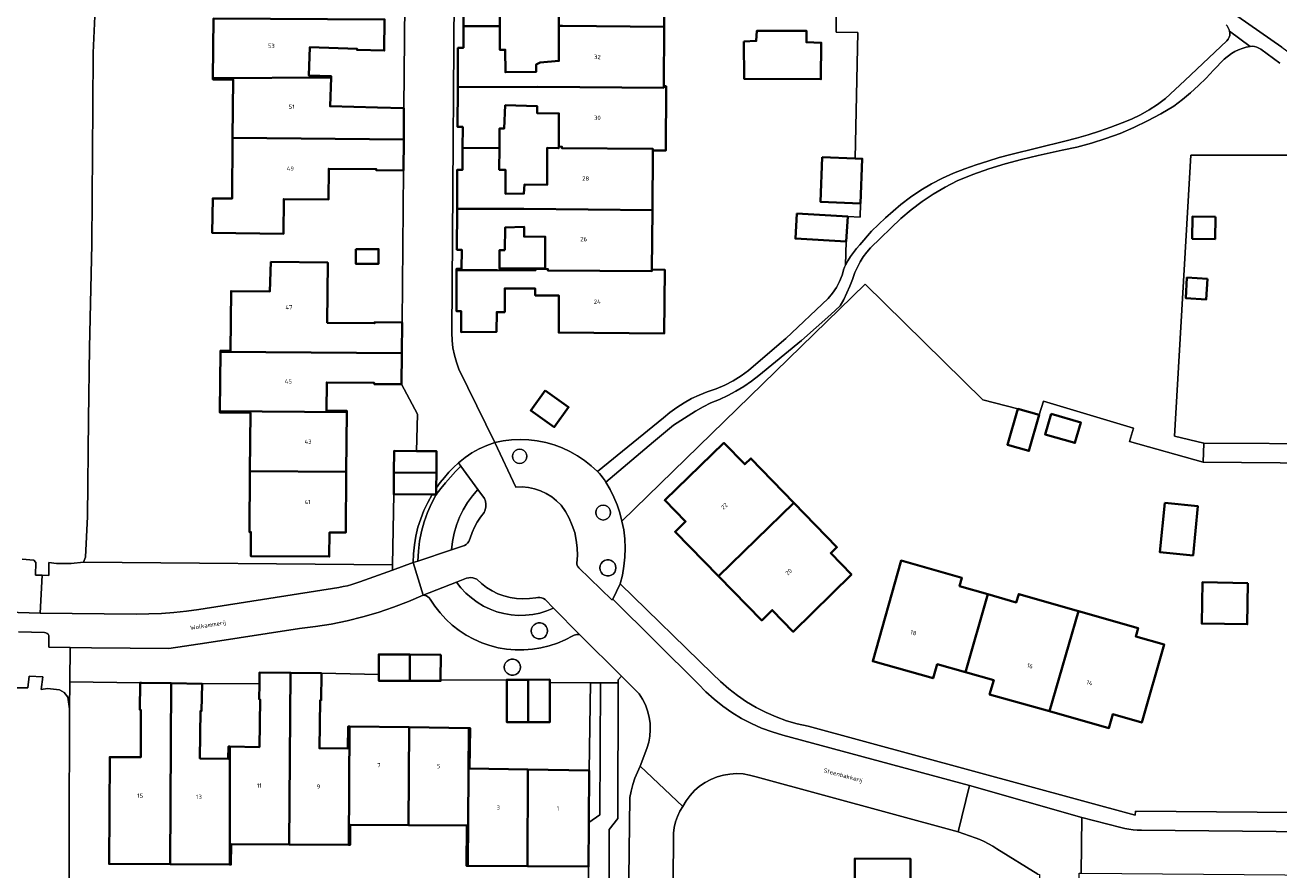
# Model space of a CAD drawing. Header units: metres. Extents: x 229229 to 231729, y 593167 to 595667.
# Tile 179 of 256: x 230661 to 230792, y 594032 to 594120. Entities that reach past the tile are written whole.
import ezdxf
from ezdxf.enums import TextEntityAlignment as Align

# ---------------------------------------------------------------- set-up
doc = ezdxf.new("R2010")
doc.units = ezdxf.units.M
for name, color, linetype, lineweight in [('B-WE-GR-GROENVOORZIENING-GV', 80, 'Continuous', 18), ('B-WE-OG-BEBOUWING-GV', 7, 'Continuous', 35), ('B-WE-OG-BEBOUWING-T18', 10, 'Continuous', 18), ('B-WE-OG-BEBOUWING_SCHUUR-GV', 7, 'Continuous', 35), ('B-WE-OG-TERREIN_ERF-GV', 7, 'Continuous', 18), ('B-WE-OG-TOPOGRAFIE-T18', 10, 'Continuous', 18), ('B-WE-OG-WATER-GV', 130, 'Continuous', 18), ('B-WE-OG-WATER_SLOOT-GV', 120, 'Continuous', 18), ('B-WE-VH-VERHARDING_GESLOTEN-GV', 252, 'Continuous', 18), ('B-WE-VH-VERHARDING_HALFVERHARDING-GV', 252, 'Continuous', 18), ('B-WE-VH-VERHARDING_OPEN-GV', 252, 'Continuous', 18)]:
    doc.layers.add(name, color=color, linetype=linetype, lineweight=lineweight)
doc.styles.add('NLCS-ISO-M250-T18', font='NLCS-ISO.ttf', dxfattribs={"height": 0.45})

msp = doc.modelspace()

# ---------------------------------------------------------------- linework, layer by layer
at = {"layer": 'B-WE-GR-GROENVOORZIENING-GV'}
for points in [[(230745.58, 594126.042), (230745.54, 594119.583), (230747.798, 594119.562), (230747.502, 594106.443), (230748.259, 594106.414), (230748.082, 594101.767), (230748.045, 594100.346), (230746.745, 594100.414), (230746.583, 594097.817), (230746.517, 594095.349), (230746.764, 594095.802), (230747.037, 594096.24), (230747.333, 594096.662), (230747.653, 594097.067), (230747.995, 594097.454), (230749.224, 594098.864), (230750.685, 594100.258), (230752.259, 594101.651), (230753.278, 594102.431), (230754.342, 594103.148), (230755.447, 594103.8), (230756.589, 594104.385), (230757.764, 594104.9), (230758.936, 594105.354), (230760.119, 594105.779), (230761.312, 594106.173), (230762.515, 594106.538), (230763.727, 594106.872), (230769.339, 594108.246), (230770.549, 594108.554), (230771.75, 594108.898), (230772.94, 594109.277), (230774.118, 594109.691), (230775.284, 594110.139), (230776.249, 594110.532), (230777.187, 594110.983), (230778.096, 594111.492), (230778.972, 594112.055), (230779.812, 594112.672), (230781.827, 594114.537), (230786.196, 594118.688), (230786.329, 594118.853), (230786.425, 594119.043), (230786.478, 594119.248), (230786.486, 594119.46), (230786.45, 594119.669), (230786.413, 594119.817), (230786.361, 594119.96), (230786.294, 594120.097), (230786.215, 594120.227), (230786.122, 594120.348)], [(230791.702, 594116.339), (230789.728, 594117.803), (230789.527, 594117.932), (230789.308, 594118.029), (230789.077, 594118.091), (230788.84, 594118.117), (230788.601, 594118.106), (230788.194, 594118.011), (230787.794, 594117.89), (230787.402, 594117.742), (230787.022, 594117.57), (230786.653, 594117.372), (230785.897, 594116.772), (230784.808, 594115.624), (230784.042, 594114.812), (230783.244, 594114.032), (230782.416, 594113.285), (230781.557, 594112.572), (230780.671, 594111.894), (230779.323, 594111.087), (230777.938, 594110.343), (230776.52, 594109.664), (230775.073, 594109.053), (230773.598, 594108.509), (230772.1, 594108.035), (230770.581, 594107.631), (230769.045, 594107.298), (230766.564, 594106.744), (230764.837, 594106.348), (230763.127, 594105.886), (230761.435, 594105.358), (230759.766, 594104.765), (230758.12, 594104.109), (230756.866, 594103.457), (230755.649, 594102.736), (230754.474, 594101.951), (230753.343, 594101.102), (230752.261, 594100.192), (230749.114, 594097.155), (230748.72, 594096.688), (230748.36, 594096.194), (230748.035, 594095.675), (230747.748, 594095.136), (230747.5, 594094.577), (230747.25, 594093.861), (230746.97, 594093.156), (230746.661, 594092.463), (230746.324, 594091.784), (230745.958, 594091.119), (230744.999, 594090.196), (230741.947, 594087.521), (230737.498, 594083.884), (230736.737, 594083.29), (230735.943, 594082.74), (230735.118, 594082.238), (230734.266, 594081.784), (230733.388, 594081.381), (230732.489, 594081.029), (230731.697, 594080.595), (230730.913, 594080.146), (230730.138, 594079.681), (230729.373, 594079.201), (230728.618, 594078.706), (230726.547, 594076.968), (230721.587, 594072.763), (230722.029, 594072.004), (230722.418, 594071.217), (230722.755, 594070.406), (230723.036, 594069.575), (230723.261, 594068.726), (230748.56, 594093.36), (230760.81, 594081.35), (230764.427, 594080.414), (230766.671, 594079.769), (230767.101, 594081.184), (230776.477, 594078.375), (230776.054, 594077.019), (230783.735, 594074.837), (230783.781, 594076.835), (230780.738, 594077.544), (230782.425, 594106.784), (230791.482, 594106.784), (230797.752, 594106.784)], [(230660.096, 594051.374), (230661.446, 594051.364), (230661.595, 594052.609), (230662.998, 594052.51), (230662.843, 594051.219), (230663.507, 594051.314), (230664.74, 594051.178), (230665.22, 594050.898), (230665.597, 594050.406), (230665.786, 594049.202), (230665.823, 594052.006), (230665.869, 594055.557), (230663.634, 594055.601), (230663.65, 594056.682), (230663.622, 594056.823), (230663.551, 594056.948), (230663.446, 594057.045), (230663.315, 594057.106), (230663.173, 594057.123), (230660.472, 594057.215)], [(230723.84, 594020.42), (230724.065, 594039.96), (230724.199, 594040.643), (230724.377, 594041.315), (230724.598, 594041.974), (230724.862, 594042.618), (230725.167, 594043.243), (230725.854, 594045.077), (230726.039, 594045.712), (230726.157, 594046.363), (230726.204, 594047.022), (230726.181, 594047.683), (230726.088, 594048.338), (230725.926, 594048.979), (230725.697, 594049.599), (230725.403, 594050.192), (230725.048, 594050.75), (230723.221, 594052.588), (230722.857, 594052.202), (230722.856, 594051.882), (230722.833, 594037.799), (230721.914, 594036.653), (230721.959, 594019.664)]]:
    msp.add_lwpolyline(points, dxfattribs=at)
for points in [[(230711.867, 594075.461), (230711.903, 594075.231), (230712.009, 594075.023), (230712.174, 594074.858), (230712.382, 594074.752), (230712.612, 594074.716), (230712.842, 594074.752), (230713.05, 594074.858), (230713.215, 594075.023), (230713.321, 594075.231), (230713.357, 594075.461), (230713.321, 594075.691), (230713.215, 594075.899), (230713.05, 594076.064), (230712.842, 594076.17), (230712.612, 594076.206), (230712.382, 594076.17), (230712.174, 594076.064), (230712.009, 594075.899), (230711.903, 594075.691)], [(230720.531, 594069.608), (230720.569, 594069.369), (230720.678, 594069.154), (230720.849, 594068.983), (230721.064, 594068.874), (230721.303, 594068.836), (230721.541, 594068.874), (230721.756, 594068.983), (230721.927, 594069.154), (230722.036, 594069.369), (230722.074, 594069.608), (230722.036, 594069.847), (230721.927, 594070.062), (230721.756, 594070.233), (230721.541, 594070.342), (230721.303, 594070.38), (230721.064, 594070.342), (230720.849, 594070.233), (230720.678, 594070.062), (230720.569, 594069.847)], [(230699.376, 594063.618), (230699.385, 594064.172), (230667.25, 594064.448), (230665.962, 594064.301), (230664.427, 594064.314), (230663.626, 594064.399), (230663.638, 594063.065), (230662.951, 594063.09), (230662.746, 594059.153), (230672.725, 594059.042), (230674.032, 594059.063), (230675.339, 594059.121), (230676.643, 594059.214), (230677.944, 594059.345), (230679.241, 594059.511), (230693.815, 594061.823), (230694.261, 594061.905), (230694.703, 594062.004), (230695.141, 594062.119), (230695.575, 594062.249), (230696.004, 594062.396)], [(230720.948, 594063.856), (230720.982, 594063.618), (230721.082, 594063.4), (230721.239, 594063.218), (230721.441, 594063.088), (230721.672, 594063.021), (230721.912, 594063.021), (230722.143, 594063.088), (230722.345, 594063.218), (230722.502, 594063.4), (230722.602, 594063.618), (230722.636, 594063.856), (230722.602, 594064.094), (230722.502, 594064.312), (230722.345, 594064.494), (230722.143, 594064.624), (230721.912, 594064.691), (230721.672, 594064.691), (230721.441, 594064.624), (230721.239, 594064.494), (230721.082, 594064.312), (230720.982, 594064.094)], [(230713.828, 594057.298), (230713.862, 594057.06), (230713.962, 594056.842), (230714.119, 594056.66), (230714.321, 594056.53), (230714.552, 594056.463), (230714.792, 594056.463), (230715.023, 594056.53), (230715.225, 594056.66), (230715.382, 594056.842), (230715.482, 594057.06), (230715.516, 594057.298), (230715.482, 594057.536), (230715.382, 594057.754), (230715.225, 594057.936), (230715.023, 594058.066), (230714.792, 594058.133), (230714.552, 594058.133), (230714.321, 594058.066), (230714.119, 594057.936), (230713.962, 594057.754), (230713.862, 594057.536)], [(230711.015, 594053.527), (230711.049, 594053.289), (230711.149, 594053.071), (230711.306, 594052.889), (230711.508, 594052.759), (230711.739, 594052.692), (230711.979, 594052.692), (230712.21, 594052.759), (230712.412, 594052.889), (230712.569, 594053.071), (230712.669, 594053.289), (230712.703, 594053.527), (230712.669, 594053.765), (230712.569, 594053.983), (230712.412, 594054.165), (230712.21, 594054.295), (230711.979, 594054.362), (230711.739, 594054.362), (230711.508, 594054.295), (230711.306, 594054.165), (230711.149, 594053.983), (230711.049, 594053.765)], [(230721.028, 594051.885), (230719.973, 594051.893), (230719.83, 594042.79), (230719.803, 594037.357), (230720.97, 594038.176)]]:
    msp.add_lwpolyline(points, close=True, dxfattribs=at)
at = {"layer": 'B-WE-OG-BEBOUWING-GV'}
for points in [[(230706.78, 594120.217), (230710.569, 594120.201), (230710.588, 594122.201), (230711.099, 594122.196), (230711.136, 594124.731), (230714.402, 594124.774), (230714.393, 594123.804), (230716.687, 594123.783), (230716.694, 594120.247), (230717.08, 594120.25), (230727.64, 594120.14), (230727.67, 594126.33), (230727.67, 594126.49), (230715.7, 594126.59), (230715.7, 594126.75), (230714.52, 594126.75), (230714.52, 594126.59), (230706.272, 594126.571), (230706.288, 594122.35), (230706.797, 594122.351)], [(230692.99, 594114.88), (230692.99, 594115.02), (230690.67, 594115.09), (230690.77, 594118.01), (230695.71, 594117.85), (230695.7, 594117.74), (230698.53, 594117.66), (230698.56, 594120.9), (230680.76, 594121), (230680.71, 594114.8)], [(230727.6, 594113.95), (230727.64, 594120.14), (230717.08, 594120.25), (230716.694, 594120.247), (230716.702, 594116.596), (230714.747, 594116.412), (230714.326, 594116.207), (230714.319, 594115.453), (230711.133, 594115.41), (230711.121, 594117.747), (230710.547, 594117.753), (230710.569, 594120.201), (230706.78, 594120.217), (230706.761, 594117.954), (230706.2, 594117.945), (230706.182, 594113.87), (230714.49, 594113.88), (230727.6, 594113.79)], [(230735.923, 594118.622), (230735.978, 594114.721), (230743.961, 594114.679), (230743.995, 594118.487), (230742.442, 594118.531), (230742.453, 594119.72), (230737.273, 594119.706), (230737.233, 594118.671)], [(230682.75, 594108.6), (230700.56, 594108.43), (230700.55, 594111.66), (230697.83, 594111.74), (230692.894, 594111.881), (230692.99, 594114.88), (230680.71, 594114.8), (230680.71, 594114.67), (230682.8, 594114.66)], [(230727.6, 594113.95), (230727.6, 594113.79), (230714.49, 594113.88), (230706.182, 594113.87), (230706.164, 594109.719), (230706.698, 594109.716), (230706.68, 594107.53), (230710.517, 594107.549), (230710.534, 594109.565), (230711.019, 594109.561), (230711.108, 594111.98), (230714.428, 594111.889), (230714.421, 594111.157), (230716.706, 594111.137), (230716.674, 594107.673), (230717.02, 594107.67), (230717.02, 594107.51), (230726.47, 594107.43), (230726.46, 594107.27), (230727.81, 594107.26), (230727.84, 594113.95)], [(230700.56, 594108.43), (230682.75, 594108.6), (230682.7, 594102.27), (230680.688, 594102.288), (230680.636, 594098.696), (230688.046, 594098.588), (230688.082, 594102.221), (230692.73, 594102.18), (230692.76, 594105.38), (230697.69, 594105.33), (230697.69, 594105.22), (230700.53, 594105.2)], [(230706.68, 594107.53), (230706.661, 594105.259), (230706.126, 594105.262), (230706.108, 594101.209), (230713.06, 594101.19), (230726.42, 594101.07), (230726.46, 594107.27), (230726.47, 594107.43), (230717.02, 594107.51), (230717.02, 594107.67), (230716.674, 594107.673), (230716.673, 594107.511), (230715.485, 594107.552), (230715.48, 594103.714), (230713.135, 594103.735), (230713.065, 594102.791), (230711.139, 594102.766), (230711.132, 594105.272), (230710.497, 594105.277), (230710.517, 594107.549)], [(230744.101, 594106.572), (230743.924, 594101.925), (230748.082, 594101.767), (230748.259, 594106.414), (230747.502, 594106.443)], [(230706.06, 594094.83), (230710.27, 594094.83), (230714.26, 594094.79), (230714.27, 594094.95), (230715.56, 594094.94), (230715.56, 594094.78), (230726.37, 594094.72), (230726.37, 594094.88), (230726.42, 594101.07), (230713.06, 594101.19), (230706.108, 594101.209), (230706.09, 594096.954), (230706.597, 594096.952), (230706.581, 594094.965), (230706.061, 594094.968)], [(230741.452, 594100.703), (230741.31, 594098.106), (230746.583, 594097.817), (230746.745, 594100.414)], [(230711.085, 594096.888), (230711.107, 594099.252), (230713.09, 594099.317), (230713.081, 594098.32), (230715.278, 594098.3), (230715.278, 594094.989), (230710.518, 594095.002), (230710.507, 594096.893)], [(230695.584, 594097.019), (230695.578, 594095.478), (230697.93, 594095.469), (230697.936, 594097.011)], [(230700.35, 594086.18), (230700.38, 594089.39), (230697.54, 594089.41), (230697.53, 594089.3), (230692.6, 594089.35), (230692.658, 594095.621), (230686.743, 594095.681), (230686.643, 594092.607), (230682.6, 594092.64), (230682.54, 594086.45), (230681.5, 594086.46), (230681.49, 594086.33)], [(230726.37, 594094.88), (230726.37, 594094.72), (230715.56, 594094.78), (230715.56, 594094.94), (230714.27, 594094.95), (230714.26, 594094.79), (230710.27, 594094.83), (230706.06, 594094.83), (230706.041, 594090.561), (230706.537, 594090.558), (230706.521, 594088.39), (230710.21, 594088.42), (230710.226, 594090.462), (230711.06, 594090.459), (230711.071, 594092.924), (230714.24, 594092.91), (230714.23, 594092.2), (230716.69, 594092.19), (230716.68, 594088.33), (230727.66, 594088.25), (230727.71, 594094.87)], [(230681.49, 594086.33), (230681.44, 594080.15), (230694.63, 594080.05), (230694.64, 594080.18), (230692.53, 594080.2), (230692.55, 594083.15), (230697.48, 594083.09), (230697.48, 594082.98), (230700.32, 594082.95), (230700.35, 594086.18)], [(230715.252, 594082.317), (230713.768, 594080.242), (230716.214, 594078.493), (230717.698, 594080.568)], [(230694.58, 594073.85), (230694.63, 594080.05), (230681.44, 594080.15), (230681.44, 594080.01), (230684.61, 594079.99), (230684.56, 594073.92)], [(230764.427, 594080.414), (230763.348, 594076.662), (230765.592, 594076.017), (230766.671, 594079.769)], [(230767.895, 594079.874), (230767.278, 594077.746), (230770.379, 594076.847), (230770.996, 594078.975)], [(230699.53, 594073.77), (230703.95, 594073.73), (230703.97, 594075.98), (230701.871, 594075.999), (230699.55, 594076.02)], [(230741.15, 594070.63), (230736.67, 594075.25), (230736.03, 594074.63), (230733.86, 594076.86), (230727.71, 594070.89), (230729.87, 594068.68), (230728.78, 594067.61), (230733.29, 594062.99)], [(230684.56, 594073.92), (230684.51, 594067.58), (230684.65, 594067.579), (230684.635, 594065.079), (230692.815, 594065.03), (230692.83, 594067.53), (230694.53, 594067.52), (230694.58, 594073.85)], [(230703.95, 594073.73), (230699.53, 594073.77), (230699.51, 594071.52), (230703.506, 594071.484), (230703.93, 594071.48), (230703.936, 594072.156)], [(230733.29, 594062.99), (230737.8, 594058.39), (230738.89, 594059.46), (230741.07, 594057.22), (230747.13, 594063.17), (230744.98, 594065.39), (230745.62, 594066.01), (230741.15, 594070.63)], [(230779.722, 594070.616), (230779.212, 594065.493), (230782.671, 594065.149), (230783.181, 594070.272)], [(230761.32, 594061.11), (230758.38, 594061.94), (230758.62, 594062.81), (230752.29, 594064.61), (230749.34, 594054.15), (230755.63, 594052.37), (230756.05, 594053.84), (230759, 594053)], [(230788.378, 594062.281), (230783.636, 594062.355), (230783.569, 594058.07), (230788.312, 594057.996)], [(230767.72, 594048.94), (230770.74, 594059.36), (230764.53, 594061.13), (230764.28, 594060.26), (230761.32, 594061.11), (230759, 594053), (230761.93, 594052.17), (230761.51, 594050.7)], [(230770.74, 594059.36), (230767.72, 594048.94), (230773.92, 594047.19), (230774.34, 594048.64), (230777.33, 594047.77), (230779.67, 594055.88), (230776.71, 594056.73), (230776.95, 594057.59)], [(230701.18, 594052.11), (230701.19, 594054.83), (230697.958, 594054.85), (230697.96, 594052.768), (230697.96, 594052.12)], [(230701.19, 594054.83), (230701.18, 594052.11), (230704.39, 594052.09), (230704.39, 594052.205), (230704.398, 594054.81)], [(230682.45, 594045.26), (230682.45, 594033), (230682.58, 594033), (230682.59, 594035.11), (230688.65, 594035.08), (230688.78, 594052.94), (230685.557, 594052.99), (230685.542, 594051.836), (230685.52, 594050.17), (230685.62, 594050.17), (230685.55, 594045.21)], [(230688.65, 594035.08), (230694.84, 594035.04), (230694.92, 594047.37), (230694.78, 594047.37), (230694.74, 594045.06), (230691.78, 594045.1), (230691.85, 594050.07), (230691.96, 594050.07), (230692, 594052.887), (230688.78, 594052.94)], [(230673.262, 594051.908), (230673.13, 594051.91), (230673.11, 594049.09), (230673.22, 594049.09), (230673.2, 594044.16), (230669.97, 594044.17), (230669.91, 594033.07), (230676.26, 594033.03), (230676.35, 594051.86)], [(230676.26, 594033.03), (230682.45, 594033), (230682.45, 594045.26), (230682.32, 594045.26), (230682.3, 594044), (230679.35, 594044.04), (230679.42, 594048.99), (230679.53, 594048.98), (230679.58, 594051.81), (230676.35, 594051.86)], [(230713.495, 594047.8), (230713.515, 594052.22), (230711.27, 594052.22), (230711.27, 594052.184), (230711.28, 594047.81)], [(230713.515, 594052.22), (230713.495, 594047.8), (230715.75, 594047.79), (230715.75, 594051.927), (230715.75, 594052.23)], [(230701.05, 594037.1), (230701.13, 594047.28), (230694.92, 594047.37), (230694.84, 594035.04), (230694.97, 594035.04), (230694.98, 594037.13)], [(230701.13, 594047.28), (230701.05, 594037.1), (230707.11, 594037.07), (230707.09, 594032.86), (230707.23, 594032.86), (230707.34, 594047.19)], [(230713.48, 594042.89), (230707.41, 594042.98), (230707.47, 594047.18), (230707.34, 594047.19), (230707.23, 594032.86), (230713.44, 594032.82)], [(230713.48, 594042.89), (230713.44, 594032.82), (230719.78, 594032.79), (230719.803, 594037.357), (230719.83, 594042.79)], [(230758.55, 594024.22), (230758.59, 594030.55), (230753.27, 594030.59), (230753.29, 594033.59), (230747.49, 594033.63), (230747.43, 594024.27)]]:
    msp.add_lwpolyline(points, close=True, dxfattribs=at)
at = {"layer": 'B-WE-OG-BEBOUWING_SCHUUR-GV'}
for points in [[(230784.996, 594100.383), (230782.618, 594100.414), (230782.588, 594098.091), (230784.966, 594098.06)], [(230784.166, 594093.932), (230782.035, 594094.057), (230781.909, 594091.912), (230784.04, 594091.787)]]:
    msp.add_lwpolyline(points, close=True, dxfattribs=at)
at = {"layer": 'B-WE-OG-TERREIN_ERF-GV'}
for points in [[(230698.56, 594120.9), (230698.53, 594117.66), (230695.7, 594117.74), (230695.71, 594117.85), (230690.77, 594118.01), (230690.67, 594115.09), (230692.99, 594115.02), (230692.99, 594114.88), (230692.894, 594111.881), (230697.83, 594111.74), (230700.55, 594111.66), (230700.892, 594144.231)], [(230705.87, 594133.147), (230705.573, 594088.293), (230705.593, 594087.519), (230705.677, 594086.749), (230705.823, 594085.989), (230706.031, 594085.243), (230706.3, 594084.517), (230710.017, 594076.891), (230710.893, 594077.066), (230711.78, 594077.171), (230712.673, 594077.206), (230713.566, 594077.171), (230714.453, 594077.066), (230715.329, 594076.891), (230716.189, 594076.648), (230717.027, 594076.339), (230717.838, 594075.964), (230718.617, 594075.527), (230719.359, 594075.029), (230720.06, 594074.475), (230720.715, 594073.868), (230727.568, 594079.46), (230728.252, 594080.028), (230728.97, 594080.551), (230729.72, 594081.028), (230730.498, 594081.458), (230731.302, 594081.838), (230732.128, 594082.166), (230733.052, 594082.48), (230733.95, 594082.863), (230734.817, 594083.312), (230735.647, 594083.826), (230736.436, 594084.4), (230737.18, 594085.032), (230740.307, 594087.701), (230744.708, 594091.88), (230745.166, 594092.418), (230745.562, 594093.004), (230745.891, 594093.629), (230746.15, 594094.288), (230746.334, 594094.97), (230746.369, 594095.046), (230746.405, 594095.123), (230746.442, 594095.198), (230746.479, 594095.274), (230746.517, 594095.349), (230746.583, 594097.817), (230741.31, 594098.106), (230741.452, 594100.703), (230746.745, 594100.414), (230748.045, 594100.346), (230748.082, 594101.767), (230743.924, 594101.925), (230744.101, 594106.572), (230747.502, 594106.443), (230747.798, 594119.562), (230745.54, 594119.583), (230745.58, 594126.042)], [(230727.67, 594126.33), (230727.64, 594120.14), (230727.6, 594113.95), (230727.84, 594113.95), (230727.81, 594107.26), (230726.46, 594107.27), (230726.42, 594101.07), (230726.37, 594094.88), (230727.71, 594094.87), (230727.66, 594088.25), (230716.68, 594088.33), (230716.69, 594092.19), (230714.23, 594092.2), (230714.24, 594092.91), (230711.071, 594092.924), (230711.06, 594090.459), (230710.226, 594090.462), (230710.21, 594088.42), (230706.521, 594088.39), (230706.537, 594090.558), (230706.041, 594090.561), (230706.06, 594094.83), (230706.061, 594094.968), (230706.581, 594094.965), (230706.597, 594096.952), (230706.09, 594096.954), (230706.108, 594101.209), (230706.126, 594105.262), (230706.661, 594105.259), (230706.68, 594107.53), (230706.698, 594109.716), (230706.164, 594109.719), (230706.182, 594113.87), (230706.2, 594117.945), (230706.761, 594117.954), (230706.78, 594120.217), (230706.797, 594122.351)], [(230668.548, 594124.316), (230668.25, 594117.441), (230668.219, 594111.88), (230668.095, 594097.539), (230667.858, 594086.733), (230667.767, 594079.332), (230667.671, 594069.211), (230667.461, 594064.961), (230667.25, 594064.448), (230699.385, 594064.172), (230699.51, 594071.52), (230699.53, 594073.77), (230699.55, 594076.02), (230701.871, 594075.999), (230701.975, 594079.855), (230700.32, 594082.95), (230697.48, 594082.98), (230697.48, 594083.09), (230692.55, 594083.15), (230692.53, 594080.2), (230694.64, 594080.18), (230694.63, 594080.05), (230694.58, 594073.85), (230694.53, 594067.52), (230692.83, 594067.53), (230692.815, 594065.03), (230684.635, 594065.079), (230684.65, 594067.579), (230684.51, 594067.58), (230684.56, 594073.92), (230684.61, 594079.99), (230681.44, 594080.01), (230681.44, 594080.15), (230681.49, 594086.33), (230681.5, 594086.46), (230682.54, 594086.45), (230682.6, 594092.64), (230686.643, 594092.607), (230686.743, 594095.681), (230692.658, 594095.621), (230692.6, 594089.35), (230697.53, 594089.3), (230697.54, 594089.41), (230700.38, 594089.39), (230700.53, 594105.2), (230697.69, 594105.22), (230697.69, 594105.33), (230692.76, 594105.38), (230692.73, 594102.18), (230688.082, 594102.221), (230688.046, 594098.588), (230680.636, 594098.696), (230680.688, 594102.288), (230682.7, 594102.27), (230682.75, 594108.6), (230682.8, 594114.66), (230680.71, 594114.67), (230680.71, 594114.8), (230680.76, 594121)], [(230795.73, 594074.74), (230783.735, 594074.837), (230776.054, 594077.019), (230776.477, 594078.375), (230767.101, 594081.184), (230766.671, 594079.769), (230765.592, 594076.017), (230763.348, 594076.662), (230764.427, 594080.414), (230760.81, 594081.35), (230748.56, 594093.36), (230723.261, 594068.726), (230723.441, 594067.799), (230723.553, 594066.862), (230723.594, 594065.918), (230723.566, 594064.975), (230723.468, 594064.036), (230723.301, 594063.106), (230723.066, 594062.192), (230732.676, 594052.849), (230733.495, 594052.037), (230734.362, 594051.277), (230735.274, 594050.572), (230736.229, 594049.925), (230737.221, 594049.338), (230738.248, 594048.814), (230739.305, 594048.354), (230740.389, 594047.96), (230741.495, 594047.634), (230742.619, 594047.377), (230776.645, 594038.141), (230776.682, 594038.545), (230814.656, 594038.236)], [(230719.856, 594020.882), (230719.78, 594032.79), (230713.44, 594032.82), (230707.23, 594032.86), (230707.09, 594032.86), (230707.11, 594037.07), (230701.05, 594037.1), (230694.98, 594037.13), (230694.97, 594035.04), (230694.84, 594035.04), (230688.65, 594035.08), (230682.59, 594035.11), (230682.58, 594033), (230682.45, 594033), (230676.26, 594033.03), (230669.91, 594033.07), (230669.97, 594044.17), (230673.2, 594044.16), (230673.22, 594049.09), (230673.11, 594049.09), (230673.13, 594051.91), (230665.823, 594052.006), (230665.786, 594049.202), (230665.718, 594022.712)], [(230766.52, 594031.985), (230762.263, 594034.646), (230761.835, 594034.917), (230761.394, 594035.167), (230760.942, 594035.395), (230760.48, 594035.602), (230760.008, 594035.787), (230758.216, 594036.39), (230737.204, 594042.12), (230736.542, 594042.304), (230735.863, 594042.416), (230735.177, 594042.452), (230734.491, 594042.414), (230733.813, 594042.301), (230733.151, 594042.115), (230732.513, 594041.857), (230731.908, 594041.532), (230731.341, 594041.143), (230730.82, 594040.695), (230730.351, 594040.192), (230729.94, 594039.641), (230729.591, 594039.049), (230729.282, 594038.538), (230729.028, 594037.997), (230728.834, 594037.432), (230728.701, 594036.85), (230728.631, 594036.256), (230728.624, 594035.659), (230728.476, 594019.217)], [(230747.43, 594024.27), (230747.49, 594033.63), (230753.29, 594033.59), (230753.27, 594030.59)]]:
    msp.add_lwpolyline(points, dxfattribs=at)
for points in [[(230716.694, 594120.247), (230716.687, 594123.783), (230714.393, 594123.804), (230714.402, 594124.774), (230711.136, 594124.731), (230711.099, 594122.196), (230710.588, 594122.201), (230710.569, 594120.201), (230710.547, 594117.753), (230711.121, 594117.747), (230711.133, 594115.41), (230714.319, 594115.453), (230714.326, 594116.207), (230714.747, 594116.412), (230716.702, 594116.596)], [(230735.923, 594118.622), (230737.233, 594118.671), (230737.273, 594119.706), (230742.453, 594119.72), (230742.442, 594118.531), (230743.995, 594118.487), (230743.961, 594114.679), (230735.978, 594114.721)], [(230710.517, 594107.549), (230710.497, 594105.277), (230711.132, 594105.272), (230711.139, 594102.766), (230713.065, 594102.791), (230713.135, 594103.735), (230715.48, 594103.714), (230715.485, 594107.552), (230716.673, 594107.511), (230716.674, 594107.673), (230716.706, 594111.137), (230714.421, 594111.157), (230714.428, 594111.889), (230711.108, 594111.98), (230711.019, 594109.561), (230710.534, 594109.565)], [(230799.54, 594094.25), (230797.54, 594094.28), (230797.638, 594100.244), (230797.73, 594105.88), (230797.752, 594106.784), (230791.482, 594106.784), (230782.425, 594106.784), (230780.738, 594077.544), (230783.781, 594076.835), (230797.423, 594076.776), (230797.424, 594077.35), (230797.35, 594077.35), (230797.36, 594083.3), (230799.36, 594083.27), (230799.453, 594088.943)], [(230711.085, 594096.888), (230710.507, 594096.893), (230710.518, 594095.002), (230715.278, 594094.989), (230715.278, 594098.3), (230713.081, 594098.32), (230713.09, 594099.317), (230711.107, 594099.252)], [(230695.584, 594097.019), (230697.936, 594097.011), (230697.93, 594095.469), (230695.578, 594095.478)], [(230717.698, 594080.568), (230716.214, 594078.493), (230713.768, 594080.242), (230715.252, 594082.317)], [(230767.278, 594077.746), (230767.895, 594079.874), (230770.996, 594078.975), (230770.379, 594076.847)], [(230745.62, 594066.01), (230744.98, 594065.39), (230747.13, 594063.17), (230741.07, 594057.22), (230738.89, 594059.46), (230737.8, 594058.39), (230733.29, 594062.99), (230728.78, 594067.61), (230729.87, 594068.68), (230727.71, 594070.89), (230733.86, 594076.86), (230736.03, 594074.63), (230736.67, 594075.25), (230741.15, 594070.63)], [(230779.722, 594070.616), (230783.181, 594070.272), (230782.671, 594065.149), (230779.212, 594065.493)], [(230770.74, 594059.36), (230776.95, 594057.59), (230776.71, 594056.73), (230779.67, 594055.88), (230777.33, 594047.77), (230774.34, 594048.64), (230773.92, 594047.19), (230767.72, 594048.94), (230761.51, 594050.7), (230761.93, 594052.17), (230759, 594053), (230756.05, 594053.84), (230755.63, 594052.37), (230749.34, 594054.15), (230752.29, 594064.61), (230758.62, 594062.81), (230758.38, 594061.94), (230761.32, 594061.11), (230764.28, 594060.26), (230764.53, 594061.13)], [(230783.636, 594062.355), (230788.378, 594062.281), (230788.312, 594057.996), (230783.569, 594058.07)], [(230707.34, 594047.19), (230707.47, 594047.18), (230707.41, 594042.98), (230713.48, 594042.89), (230719.83, 594042.79), (230719.973, 594051.893), (230715.75, 594051.927), (230715.75, 594047.79), (230713.495, 594047.8), (230711.28, 594047.81), (230711.27, 594052.184), (230704.39, 594052.205), (230704.39, 594052.09), (230701.18, 594052.11), (230697.96, 594052.12), (230697.96, 594052.768), (230692, 594052.887), (230691.96, 594050.07), (230691.85, 594050.07), (230691.78, 594045.1), (230694.74, 594045.06), (230694.78, 594047.37), (230694.92, 594047.37), (230701.13, 594047.28)], [(230682.45, 594045.26), (230685.55, 594045.21), (230685.62, 594050.17), (230685.52, 594050.17), (230685.542, 594051.836), (230679.58, 594051.81), (230679.53, 594048.98), (230679.42, 594048.99), (230679.35, 594044.04), (230682.3, 594044), (230682.32, 594045.26)]]:
    msp.add_lwpolyline(points, close=True, dxfattribs=at)
at = {"layer": 'B-WE-OG-WATER-GV'}
for points in [[(230660.852, 594064.746), (230662.082, 594064.671), (230662.29, 594064.413), (230662.264, 594063.115), (230662.951, 594063.09), (230663.638, 594063.065), (230663.626, 594064.399), (230664.427, 594064.314), (230665.962, 594064.301), (230667.25, 594064.448), (230667.461, 594064.961), (230667.671, 594069.211), (230667.767, 594079.332), (230667.858, 594086.733), (230668.095, 594097.539), (230668.219, 594111.88), (230668.25, 594117.441), (230668.548, 594124.316)], [(230665.718, 594022.712), (230665.786, 594049.202), (230665.597, 594050.406), (230665.22, 594050.898), (230664.74, 594051.178), (230663.507, 594051.314), (230662.843, 594051.219), (230662.998, 594052.51), (230661.595, 594052.609), (230661.446, 594051.364), (230660.096, 594051.374)]]:
    msp.add_lwpolyline(points, dxfattribs=at)
at = {"layer": 'B-WE-OG-WATER_SLOOT-GV'}
for points in [[(230783.089, 594124.206), (230791.894, 594118.013), (230793.735, 594116.678), (230795.618, 594115.403), (230797.542, 594114.189), (230799.503, 594113.038), (230801.5, 594111.95), (230803.532, 594110.927), (230805.595, 594109.97), (230807.687, 594109.08), (230809.808, 594108.258), (230811.953, 594107.504), (230814.122, 594106.819), (230816.312, 594106.205), (230816.813, 594107.822), (230817.693, 594110.813), (230809.511, 594113.568), (230802.802, 594117.249), (230794.372, 594122.827)], [(230654.718, 594059.385), (230662.746, 594059.153), (230662.951, 594063.09), (230662.264, 594063.115), (230662.29, 594064.413), (230662.082, 594064.671), (230660.852, 594064.746)]]:
    msp.add_lwpolyline(points, dxfattribs=at)
at = {"layer": 'B-WE-VH-VERHARDING_GESLOTEN-GV'}
for points in [[(230791.894, 594118.013), (230783.089, 594124.206)], [(230786.122, 594120.348), (230786.215, 594120.227), (230786.294, 594120.097), (230786.361, 594119.96), (230786.413, 594119.817), (230786.45, 594119.669), (230788.601, 594118.106), (230788.84, 594118.117), (230789.077, 594118.091), (230789.308, 594118.029), (230789.527, 594117.932), (230789.728, 594117.803), (230791.702, 594116.339)], [(230660.472, 594057.215), (230663.173, 594057.123), (230663.315, 594057.106), (230663.446, 594057.045), (230663.551, 594056.948), (230663.622, 594056.823), (230663.65, 594056.682), (230663.634, 594055.601), (230665.869, 594055.557), (230668.063, 594055.525), (230676.115, 594055.457), (230680.061, 594056.052), (230689.697, 594057.548), (230691.361, 594057.747), (230693.016, 594058.015), (230694.659, 594058.35), (230696.286, 594058.753), (230697.896, 594059.222), (230699.484, 594059.757), (230701.05, 594060.357), (230702.589, 594061.021), (230701.53, 594064.399), (230699.376, 594063.618), (230696.004, 594062.396), (230695.575, 594062.249), (230695.141, 594062.119), (230694.703, 594062.004), (230694.261, 594061.905), (230693.815, 594061.823), (230679.241, 594059.511), (230677.944, 594059.345), (230676.643, 594059.214), (230675.339, 594059.121), (230674.032, 594059.063), (230672.725, 594059.042), (230662.746, 594059.153), (230654.718, 594059.385)], [(230808.866, 594036.273), (230777.308, 594036.569), (230776.871, 594036.582), (230776.436, 594036.616), (230776.003, 594036.673), (230775.573, 594036.752), (230775.148, 594036.853), (230771.097, 594037.887), (230771.042, 594032.084), (230809.17, 594031.794)]]:
    msp.add_lwpolyline(points, dxfattribs=at)
for points in [[(230731.171, 594051.798), (230722.298, 594060.599), (230722.218, 594060.54), (230718.76, 594063.876), (230718.686, 594063.951), (230718.627, 594064.038), (230718.586, 594064.136), (230718.564, 594064.239), (230718.562, 594064.344), (230718.622, 594065.142), (230718.605, 594065.943), (230718.51, 594066.738), (230718.338, 594067.52), (230718.091, 594068.281), (230717.772, 594069.016), (230717.383, 594069.715), (230716.928, 594070.374), (230716.462, 594070.838), (230715.946, 594071.245), (230715.387, 594071.59), (230714.792, 594071.868), (230714.168, 594072.077), (230713.525, 594072.212), (230712.871, 594072.272), (230712.214, 594072.257), (230710.017, 594076.891), (230709.198, 594076.599), (230708.406, 594076.238), (230707.648, 594075.811), (230706.93, 594075.321), (230706.256, 594074.771), (230706.5, 594074.437), (230708.269, 594072.015), (230708.946, 594071.088), (230709.052, 594070.8), (230709.104, 594070.498), (230709.1, 594070.191), (230709.042, 594069.89), (230708.93, 594069.604), (230708.542, 594069.131), (230708.2, 594068.625), (230707.904, 594068.09), (230707.659, 594067.531), (230707.465, 594066.951), (230707.409, 594066.761), (230707.319, 594066.583), (230707.199, 594066.425), (230707.052, 594066.292), (230706.883, 594066.187), (230705.526, 594065.734), (230702.019, 594064.562), (230701.53, 594064.399), (230702.589, 594061.021), (230706.051, 594062.381), (230707.098, 594062.793), (230707.312, 594062.837), (230707.529, 594062.847), (230707.746, 594062.822), (230707.956, 594062.763), (230708.154, 594062.671), (230708.646, 594062.216), (230709.179, 594061.812), (230709.75, 594061.463), (230710.353, 594061.171), (230710.981, 594060.939), (230711.629, 594060.771), (230712.29, 594060.666), (230712.959, 594060.628), (230713.628, 594060.655), (230714.291, 594060.747), (230714.495, 594060.778), (230714.702, 594060.775), (230714.904, 594060.736), (230715.098, 594060.663), (230715.276, 594060.559), (230716.149, 594059.666), (230718.858, 594056.896), (230723.221, 594052.588), (230725.048, 594050.75), (230725.403, 594050.192), (230725.697, 594049.599), (230725.926, 594048.979), (230726.088, 594048.338), (230726.181, 594047.683), (230726.204, 594047.022), (230726.157, 594046.363), (230726.039, 594045.712), (230725.854, 594045.077), (230725.167, 594043.243), (230729.591, 594039.049), (230729.94, 594039.641), (230730.351, 594040.192), (230730.82, 594040.695), (230731.341, 594041.143), (230731.908, 594041.532), (230732.513, 594041.857), (230733.151, 594042.115), (230733.813, 594042.301), (230734.491, 594042.414), (230735.177, 594042.452), (230735.863, 594042.416), (230736.542, 594042.304), (230737.204, 594042.12), (230758.216, 594036.39), (230759.424, 594041.215), (230739.986, 594046.458), (230738.873, 594046.789), (230737.784, 594047.191), (230736.723, 594047.661), (230735.694, 594048.198), (230734.701, 594048.8), (230733.748, 594049.463), (230732.84, 594050.186), (230731.98, 594050.965)], [(230708.269, 594072.015), (230706.5, 594074.437), (230705.948, 594073.88), (230705.414, 594073.305), (230704.9, 594072.713), (230704.405, 594072.104), (230703.93, 594071.48), (230703.448, 594070.563), (230703.032, 594069.614), (230702.685, 594068.638), (230702.409, 594067.64), (230702.206, 594066.624), (230702.075, 594065.596), (230702.019, 594064.562), (230705.526, 594065.734), (230705.619, 594066.603), (230705.787, 594067.461), (230706.029, 594068.301), (230706.343, 594069.117), (230706.728, 594069.902), (230707.179, 594070.65), (230707.694, 594071.356)], [(230703.506, 594071.484), (230699.51, 594071.52), (230699.385, 594064.172), (230699.376, 594063.618), (230701.53, 594064.399), (230701.564, 594065.329), (230701.66, 594066.254), (230701.818, 594067.171), (230702.038, 594068.075), (230702.318, 594068.963), (230702.657, 594069.829), (230703.054, 594070.671)], [(230706.051, 594062.381), (230702.589, 594061.021), (230702.756, 594060.994), (230702.916, 594060.938), (230703.063, 594060.855), (230703.194, 594060.747), (230703.303, 594060.618), (230703.793, 594059.869), (230704.343, 594059.163), (230704.949, 594058.504), (230705.607, 594057.897), (230706.312, 594057.347), (230707.061, 594056.856), (230707.847, 594056.428), (230708.666, 594056.066), (230709.511, 594055.773), (230710.378, 594055.55), (230711.26, 594055.399), (230712.152, 594055.321), (230713.047, 594055.317), (230713.939, 594055.386), (230714.823, 594055.528), (230715.692, 594055.743), (230716.54, 594056.027), (230717.363, 594056.381), (230718.153, 594056.801), (230718.286, 594056.859), (230718.426, 594056.899), (230718.569, 594056.918), (230718.714, 594056.917), (230718.858, 594056.896), (230716.149, 594059.666), (230715.449, 594059.379), (230714.725, 594059.159), (230713.983, 594059.006), (230713.231, 594058.923), (230712.474, 594058.911), (230711.72, 594058.969), (230710.974, 594059.097), (230710.243, 594059.293), (230709.533, 594059.557), (230708.852, 594059.885), (230708.203, 594060.275), (230707.594, 594060.724), (230707.029, 594061.228), (230706.513, 594061.782)], [(230713.828, 594057.298), (230713.862, 594057.536), (230713.962, 594057.754), (230714.119, 594057.936), (230714.321, 594058.066), (230714.552, 594058.133), (230714.792, 594058.133), (230715.023, 594058.066), (230715.225, 594057.936), (230715.382, 594057.754), (230715.482, 594057.536), (230715.516, 594057.298), (230715.482, 594057.06), (230715.382, 594056.842), (230715.225, 594056.66), (230715.023, 594056.53), (230714.792, 594056.463), (230714.552, 594056.463), (230714.321, 594056.53), (230714.119, 594056.66), (230713.962, 594056.842), (230713.862, 594057.06)]]:
    msp.add_lwpolyline(points, close=True, dxfattribs=at)
at = {"layer": 'B-WE-VH-VERHARDING_HALFVERHARDING-GV'}
msp.add_lwpolyline([(230747.5, 594094.577), (230747.748, 594095.136), (230748.035, 594095.675), (230748.36, 594096.194), (230748.72, 594096.688), (230749.114, 594097.155), (230752.261, 594100.192), (230753.343, 594101.102), (230754.474, 594101.951), (230755.649, 594102.736), (230756.866, 594103.457), (230758.12, 594104.109), (230759.766, 594104.765), (230761.435, 594105.358), (230763.127, 594105.886), (230764.837, 594106.348), (230766.564, 594106.744), (230769.045, 594107.298), (230770.581, 594107.631), (230772.1, 594108.035), (230773.598, 594108.509), (230775.073, 594109.053), (230776.52, 594109.664), (230777.938, 594110.343), (230779.323, 594111.087), (230780.671, 594111.894), (230781.557, 594112.572), (230782.416, 594113.285), (230783.244, 594114.032), (230784.042, 594114.812), (230784.808, 594115.624), (230785.897, 594116.772), (230786.653, 594117.372), (230787.022, 594117.57), (230787.402, 594117.742), (230787.794, 594117.89), (230788.194, 594118.011), (230788.601, 594118.106), (230786.45, 594119.669), (230786.486, 594119.46), (230786.478, 594119.248), (230786.425, 594119.043), (230786.329, 594118.853), (230786.196, 594118.688), (230781.827, 594114.537), (230779.812, 594112.672), (230778.972, 594112.055), (230778.096, 594111.492), (230777.187, 594110.983), (230776.249, 594110.532), (230775.284, 594110.139), (230774.118, 594109.691), (230772.94, 594109.277), (230771.75, 594108.898), (230770.549, 594108.554), (230769.339, 594108.246), (230763.727, 594106.872), (230762.515, 594106.538), (230761.312, 594106.173), (230760.119, 594105.779), (230758.936, 594105.354), (230757.764, 594104.9), (230756.589, 594104.385), (230755.447, 594103.8), (230754.342, 594103.148), (230753.278, 594102.431), (230752.259, 594101.651), (230750.685, 594100.258), (230749.224, 594098.864), (230747.995, 594097.454), (230747.653, 594097.067), (230747.333, 594096.662), (230747.037, 594096.24), (230746.764, 594095.802), (230746.517, 594095.349), (230746.479, 594095.274), (230746.442, 594095.198), (230746.405, 594095.123), (230746.369, 594095.046), (230746.334, 594094.97), (230746.15, 594094.288), (230745.891, 594093.629), (230745.562, 594093.004), (230745.166, 594092.418), (230744.708, 594091.88), (230740.307, 594087.701), (230737.18, 594085.032), (230736.436, 594084.4), (230735.647, 594083.826), (230734.817, 594083.312), (230733.95, 594082.863), (230733.052, 594082.48), (230732.128, 594082.166), (230731.302, 594081.838), (230730.498, 594081.458), (230729.72, 594081.028), (230728.97, 594080.551), (230728.252, 594080.028), (230727.568, 594079.46), (230720.715, 594073.868), (230720.918, 594073.671), (230721.107, 594073.461), (230721.282, 594073.239), (230721.442, 594073.006), (230721.587, 594072.763), (230726.547, 594076.968), (230728.618, 594078.706), (230729.373, 594079.201), (230730.138, 594079.681), (230730.913, 594080.146), (230731.697, 594080.595), (230732.489, 594081.029), (230733.388, 594081.381), (230734.266, 594081.784), (230735.118, 594082.238), (230735.943, 594082.74), (230736.737, 594083.29), (230737.498, 594083.884), (230741.947, 594087.521), (230744.999, 594090.196), (230745.958, 594091.119), (230746.324, 594091.784), (230746.661, 594092.463), (230746.97, 594093.156), (230747.25, 594093.861)], close=True, dxfattribs=at)
at = {"layer": 'B-WE-VH-VERHARDING_OPEN-GV'}
for points in [[(230700.892, 594144.231), (230700.55, 594111.66), (230700.56, 594108.43), (230700.53, 594105.2), (230700.38, 594089.39), (230700.35, 594086.18), (230700.32, 594082.95), (230701.975, 594079.855), (230701.871, 594075.999), (230703.97, 594075.98), (230703.95, 594073.73), (230703.936, 594072.156), (230704.346, 594072.725), (230704.784, 594073.272), (230705.249, 594073.796), (230705.74, 594074.296), (230706.256, 594074.771), (230706.93, 594075.321), (230707.648, 594075.811), (230708.406, 594076.238), (230709.198, 594076.599), (230710.017, 594076.891), (230706.3, 594084.517), (230706.031, 594085.243), (230705.823, 594085.989), (230705.677, 594086.749), (230705.593, 594087.519), (230705.573, 594088.293), (230705.87, 594133.147)], [(230814.656, 594038.236), (230776.682, 594038.545), (230776.645, 594038.141), (230742.619, 594047.377), (230741.495, 594047.634), (230740.389, 594047.96), (230739.305, 594048.354), (230738.248, 594048.814), (230737.221, 594049.338), (230736.229, 594049.925), (230735.274, 594050.572), (230734.362, 594051.277), (230733.495, 594052.037), (230732.676, 594052.849), (230723.066, 594062.192), (230722.298, 594060.599), (230731.171, 594051.798), (230731.98, 594050.965), (230732.84, 594050.186), (230733.748, 594049.463), (230734.701, 594048.8), (230735.694, 594048.198), (230736.723, 594047.661), (230737.784, 594047.191), (230738.873, 594046.789), (230739.986, 594046.458), (230759.424, 594041.215), (230771.097, 594037.887), (230775.148, 594036.853), (230775.573, 594036.752), (230776.003, 594036.673), (230776.436, 594036.616), (230776.871, 594036.582), (230777.308, 594036.569), (230808.866, 594036.273)], [(230728.476, 594019.217), (230728.624, 594035.659), (230728.631, 594036.256), (230728.701, 594036.85), (230728.834, 594037.432), (230729.028, 594037.997), (230729.282, 594038.538), (230729.591, 594039.049), (230725.167, 594043.243), (230724.862, 594042.618), (230724.598, 594041.974), (230724.377, 594041.315), (230724.199, 594040.643), (230724.065, 594039.96), (230723.84, 594020.42)]]:
    msp.add_lwpolyline(points, dxfattribs=at)
for points in [[(230809.18, 594074.56), (230809.202, 594075.153), (230816.745, 594075.065), (230816.782, 594077.257), (230813.81, 594077.33), (230797.424, 594077.35), (230797.423, 594076.776), (230783.781, 594076.835), (230783.735, 594074.837), (230795.73, 594074.74)], [(230721.587, 594072.763), (230721.442, 594073.006), (230721.282, 594073.239), (230721.107, 594073.461), (230720.918, 594073.671), (230720.715, 594073.868), (230720.06, 594074.475), (230719.359, 594075.029), (230718.617, 594075.527), (230717.838, 594075.964), (230717.027, 594076.339), (230716.189, 594076.648), (230715.329, 594076.891), (230714.453, 594077.066), (230713.566, 594077.171), (230712.673, 594077.206), (230711.78, 594077.171), (230710.893, 594077.066), (230710.017, 594076.891), (230712.214, 594072.257), (230712.871, 594072.272), (230713.525, 594072.212), (230714.168, 594072.077), (230714.792, 594071.868), (230715.387, 594071.59), (230715.946, 594071.245), (230716.462, 594070.838), (230716.928, 594070.374), (230717.383, 594069.715), (230717.772, 594069.016), (230718.091, 594068.281), (230718.338, 594067.52), (230718.51, 594066.738), (230718.605, 594065.943), (230718.622, 594065.142), (230718.562, 594064.344), (230718.564, 594064.239), (230718.586, 594064.136), (230718.627, 594064.038), (230718.686, 594063.951), (230718.76, 594063.876), (230722.218, 594060.54), (230722.298, 594060.599), (230723.066, 594062.192), (230723.301, 594063.106), (230723.468, 594064.036), (230723.566, 594064.975), (230723.594, 594065.918), (230723.553, 594066.862), (230723.441, 594067.799), (230723.261, 594068.726), (230723.036, 594069.575), (230722.755, 594070.406), (230722.418, 594071.217), (230722.029, 594072.004)], [(230711.867, 594075.461), (230711.903, 594075.691), (230712.009, 594075.899), (230712.174, 594076.064), (230712.382, 594076.17), (230712.612, 594076.206), (230712.842, 594076.17), (230713.05, 594076.064), (230713.215, 594075.899), (230713.321, 594075.691), (230713.357, 594075.461), (230713.321, 594075.231), (230713.215, 594075.023), (230713.05, 594074.858), (230712.842, 594074.752), (230712.612, 594074.716), (230712.382, 594074.752), (230712.174, 594074.858), (230712.009, 594075.023), (230711.903, 594075.231)], [(230706.5, 594074.437), (230706.256, 594074.771), (230705.74, 594074.296), (230705.249, 594073.796), (230704.784, 594073.272), (230704.346, 594072.725), (230703.936, 594072.156), (230703.93, 594071.48), (230704.405, 594072.104), (230704.9, 594072.713), (230705.414, 594073.305), (230705.948, 594073.88)], [(230708.93, 594069.604), (230709.042, 594069.89), (230709.1, 594070.191), (230709.104, 594070.498), (230709.052, 594070.8), (230708.946, 594071.088), (230708.269, 594072.015), (230707.694, 594071.356), (230707.179, 594070.65), (230706.728, 594069.902), (230706.343, 594069.117), (230706.029, 594068.301), (230705.787, 594067.461), (230705.619, 594066.603), (230705.526, 594065.734), (230706.883, 594066.187), (230707.052, 594066.292), (230707.199, 594066.425), (230707.319, 594066.583), (230707.409, 594066.761), (230707.465, 594066.951), (230707.659, 594067.531), (230707.904, 594068.09), (230708.2, 594068.625), (230708.542, 594069.131)], [(230703.93, 594071.48), (230703.506, 594071.484), (230703.054, 594070.671), (230702.657, 594069.829), (230702.318, 594068.963), (230702.038, 594068.075), (230701.818, 594067.171), (230701.66, 594066.254), (230701.564, 594065.329), (230701.53, 594064.399), (230702.019, 594064.562), (230702.075, 594065.596), (230702.206, 594066.624), (230702.409, 594067.64), (230702.685, 594068.638), (230703.032, 594069.614), (230703.448, 594070.563)], [(230720.531, 594069.608), (230720.569, 594069.847), (230720.678, 594070.062), (230720.849, 594070.233), (230721.064, 594070.342), (230721.303, 594070.38), (230721.541, 594070.342), (230721.756, 594070.233), (230721.927, 594070.062), (230722.036, 594069.847), (230722.074, 594069.608), (230722.036, 594069.369), (230721.927, 594069.154), (230721.756, 594068.983), (230721.541, 594068.874), (230721.303, 594068.836), (230721.064, 594068.874), (230720.849, 594068.983), (230720.678, 594069.154), (230720.569, 594069.369)], [(230722.636, 594063.856), (230722.602, 594063.618), (230722.502, 594063.4), (230722.345, 594063.218), (230722.143, 594063.088), (230721.912, 594063.021), (230721.672, 594063.021), (230721.441, 594063.088), (230721.239, 594063.218), (230721.082, 594063.4), (230720.982, 594063.618), (230720.948, 594063.856), (230720.982, 594064.094), (230721.082, 594064.312), (230721.239, 594064.494), (230721.441, 594064.624), (230721.672, 594064.691), (230721.912, 594064.691), (230722.143, 594064.624), (230722.345, 594064.494), (230722.502, 594064.312), (230722.602, 594064.094)], [(230715.276, 594060.559), (230715.098, 594060.663), (230714.904, 594060.736), (230714.702, 594060.775), (230714.495, 594060.778), (230714.291, 594060.747), (230713.628, 594060.655), (230712.959, 594060.628), (230712.29, 594060.666), (230711.629, 594060.771), (230710.981, 594060.939), (230710.353, 594061.171), (230709.75, 594061.463), (230709.179, 594061.812), (230708.646, 594062.216), (230708.154, 594062.671), (230707.956, 594062.763), (230707.746, 594062.822), (230707.529, 594062.847), (230707.312, 594062.837), (230707.098, 594062.793), (230706.051, 594062.381), (230706.513, 594061.782), (230707.029, 594061.228), (230707.594, 594060.724), (230708.203, 594060.275), (230708.852, 594059.885), (230709.533, 594059.557), (230710.243, 594059.293), (230710.974, 594059.097), (230711.72, 594058.969), (230712.474, 594058.911), (230713.231, 594058.923), (230713.983, 594059.006), (230714.725, 594059.159), (230715.449, 594059.379), (230716.149, 594059.666)], [(230697.958, 594054.85), (230701.19, 594054.83), (230704.398, 594054.81), (230704.39, 594052.205), (230711.27, 594052.184), (230711.27, 594052.22), (230713.515, 594052.22), (230715.75, 594052.23), (230715.75, 594051.927), (230719.973, 594051.893), (230721.028, 594051.885), (230722.856, 594051.882), (230722.857, 594052.202), (230723.221, 594052.588), (230718.858, 594056.896), (230718.714, 594056.917), (230718.569, 594056.918), (230718.426, 594056.899), (230718.286, 594056.859), (230718.153, 594056.801), (230717.363, 594056.381), (230716.54, 594056.027), (230715.692, 594055.743), (230714.823, 594055.528), (230713.939, 594055.386), (230713.047, 594055.317), (230712.152, 594055.321), (230711.26, 594055.399), (230710.378, 594055.55), (230709.511, 594055.773), (230708.666, 594056.066), (230707.847, 594056.428), (230707.061, 594056.856), (230706.312, 594057.347), (230705.607, 594057.897), (230704.949, 594058.504), (230704.343, 594059.163), (230703.793, 594059.869), (230703.303, 594060.618), (230703.194, 594060.747), (230703.063, 594060.855), (230702.916, 594060.938), (230702.756, 594060.994), (230702.589, 594061.021), (230701.05, 594060.357), (230699.484, 594059.757), (230697.896, 594059.222), (230696.286, 594058.753), (230694.659, 594058.35), (230693.016, 594058.015), (230691.361, 594057.747), (230689.697, 594057.548), (230680.061, 594056.052), (230676.115, 594055.457), (230668.063, 594055.525), (230665.869, 594055.557), (230665.823, 594052.006), (230673.13, 594051.91), (230673.262, 594051.908), (230676.35, 594051.86), (230679.58, 594051.81), (230685.542, 594051.836), (230685.557, 594052.99), (230688.78, 594052.94), (230692, 594052.887), (230697.96, 594052.768)], [(230712.703, 594053.527), (230712.669, 594053.289), (230712.569, 594053.071), (230712.412, 594052.889), (230712.21, 594052.759), (230711.979, 594052.692), (230711.739, 594052.692), (230711.508, 594052.759), (230711.306, 594052.889), (230711.149, 594053.071), (230711.049, 594053.289), (230711.015, 594053.527), (230711.049, 594053.765), (230711.149, 594053.983), (230711.306, 594054.165), (230711.508, 594054.295), (230711.739, 594054.362), (230711.979, 594054.362), (230712.21, 594054.295), (230712.412, 594054.165), (230712.569, 594053.983), (230712.669, 594053.765)], [(230719.78, 594032.79), (230719.856, 594020.882), (230716.54, 594020.391), (230716.578, 594018.675), (230721.959, 594019.664), (230721.914, 594036.653), (230722.833, 594037.799), (230722.856, 594051.882), (230721.028, 594051.885), (230720.97, 594038.176), (230719.803, 594037.357)], [(230770.809, 594032.086), (230771.042, 594032.084), (230771.097, 594037.887), (230759.424, 594041.215), (230758.216, 594036.39), (230760.008, 594035.787), (230760.48, 594035.602), (230760.942, 594035.395), (230761.394, 594035.167), (230761.835, 594034.917), (230762.263, 594034.646), (230766.52, 594031.985), (230766.69, 594031.978), (230766.385, 594015.028), (230767.139, 594015.017), (230768.3, 594015), (230770.406, 594014.971), (230770.47, 594019.54), (230770.621, 594019.538)]]:
    msp.add_lwpolyline(points, close=True, dxfattribs=at)

# ---------------------------------------------------------------- texts
at = {"layer": 'B-WE-OG-BEBOUWING-T18', "style": 'NLCS-ISO-M250-T18'}
for s, rotation, p in [('53', 358.1, (230686.773, 594118.154)), ('32', 358.2, (230720.7, 594117.002)), ('51', 358.2, (230688.89, 594111.82)), ('49', 359.5, (230688.76, 594105.38)), ('24', 359.6, (230720.688, 594091.541)), ('47', 359.5, (230688.615, 594090.968)), ('41', 359.6, (230690.555, 594070.709)), ('22', 44.1, (230733.91, 594070.27)), ('20', 44, (230740.603, 594063.435)), ('18', 344.3, (230753.574, 594057.109)), ('16', 344.1, (230765.706, 594053.668)), ('14', 344.1, (230771.907, 594051.915)), ('15', 359.7, (230673.129, 594040.16)), ('1', 359.8, (230716.592, 594038.84))]:
    msp.add_text(s, height=0.45, rotation=rotation, dxfattribs=at).set_placement(p, align=Align.MIDDLE)
for s, p in [('30', (230720.702, 594110.67)), ('28', (230719.481, 594104.355)), ('26', (230719.278, 594098.056)), ('45', (230688.551, 594083.248)), ('43', (230690.605, 594076.982)), ('7', (230697.967, 594043.325)), ('5', (230704.177, 594043.235)), ('11', (230685.522, 594041.21)), ('9', (230691.678, 594041.101)), ('13', (230679.252, 594040.041)), ('3', (230710.386, 594038.935))]:
    msp.add_text(s, height=0.45, dxfattribs=at).set_placement(p, align=Align.MIDDLE)
at = {"layer": 'B-WE-OG-TOPOGRAFIE-T18', "style": 'NLCS-ISO-M250-T18'}
for s, rotation, p in [('Wolkammerij', 9.2, (230680.205, 594057.84)), ('Steenbakkerij', 344.8, (230746.25, 594042.212))]:
    msp.add_text(s, height=0.45, rotation=rotation, dxfattribs=at).set_placement(p, align=Align.MIDDLE)

doc.saveas('drawing.dxf')
